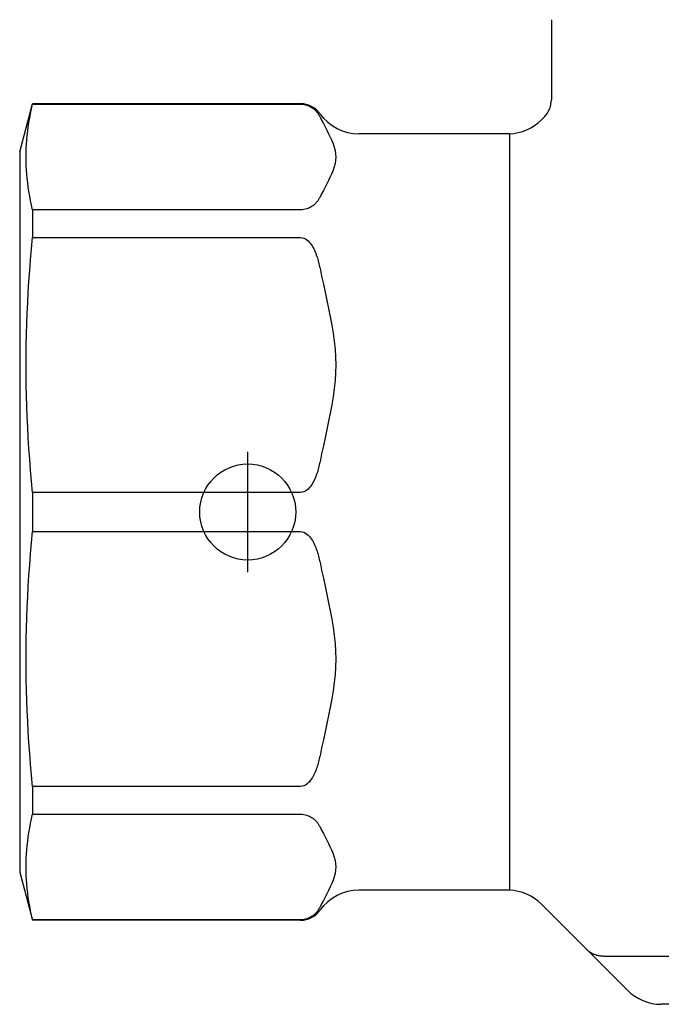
# Model space of a CAD drawing. Header units: millimetres. Extents: x 267 to 474, y 94 to 363.
# Tile 1 of 11: x 267 to 294, y 194 to 235. Entities that reach past the tile are written whole.
import ezdxf

# ---------------------------------------------------------------- set-up
doc = ezdxf.new("R2010")
doc.units = ezdxf.units.MM
doc.layers.add('DETAIL', color=2, linetype='Continuous')
doc.layers.add('ORIGIN', color=6, linetype='Continuous')

msp = doc.modelspace()

# ---------------------------------------------------------------- linework, layer by layer
at = {"layer": 'DETAIL'}
for p, q in [((289.093, 234.999), (289.093, 231.664)), ((266.943, 229.499), (267.479, 231.499)), ((267.479, 231.499), (267.479, 231.48)), ((278.64, 231.499), (267.479, 231.499)), ((267.479, 231.48), (278.64, 231.48)), ((288.677, 230.834), (288.8, 230.956)), ((287.343, 230.249), (281.077, 230.249)), ((287.343, 230.249), (287.343, 198.749)), ((266.943, 229.499), (266.943, 199.499)), ((267.479, 227.083), (267.479, 225.93)), ((278.64, 227.083), (267.479, 227.083)), ((267.479, 225.93), (278.64, 225.93)), ((267.479, 215.315), (267.479, 213.684)), ((278.64, 215.315), (267.479, 215.315)), ((267.479, 213.684), (278.64, 213.684)), ((267.479, 203.069), (267.479, 201.916)), ((278.64, 203.069), (267.479, 203.069)), ((267.479, 201.916), (278.64, 201.916)), ((266.943, 199.499), (267.479, 197.499)), ((287.343, 198.749), (281.077, 198.749)), ((288.677, 198.165), (290.55, 196.292)), ((267.479, 197.519), (267.479, 197.499)), ((278.64, 197.519), (267.479, 197.519)), ((278.64, 197.499), (267.479, 197.499)), ((290.55, 196.292), (292.257, 194.585)), ((291.257, 195.999), (292.964, 195.999)), ((292.964, 195.999), (305.557, 195.999)), ((309.825, 193.999), (293.671, 193.999))]:
    msp.add_line(p, q, dxfattribs=at)
at = {"layer": 'DETAIL', "flags": 128}
for points in [[(267.479, 227.083), (267.435, 227.276), (267.395, 227.467), (267.359, 227.655), (267.328, 227.841), (267.3, 228.025), (267.276, 228.207), (267.256, 228.388), (267.24, 228.568), (267.227, 228.747), (267.218, 228.926), (267.212, 229.104), (267.211, 229.281), (267.212, 229.459), (267.218, 229.637), (267.227, 229.815), (267.24, 229.994), (267.256, 230.174), (267.276, 230.355), (267.3, 230.538), (267.328, 230.722), (267.359, 230.908), (267.395, 231.096), (267.435, 231.287), (267.479, 231.48)], [(278.64, 231.48), (278.712, 231.477), (278.781, 231.468), (278.844, 231.456), (278.904, 231.439), (278.957, 231.421), (279.003, 231.402), (279.046, 231.381), (279.087, 231.358), (279.125, 231.335), (279.16, 231.31), (279.192, 231.285), (279.222, 231.259), (279.25, 231.233), (279.276, 231.207), (279.3, 231.181), (279.321, 231.155), (279.342, 231.129), (279.36, 231.104), (279.378, 231.079), (279.395, 231.053), (279.41, 231.028), (279.425, 231.002), (279.439, 230.976), (279.453, 230.95)], [(279.453, 230.95), (279.521, 230.814), (279.594, 230.676), (279.667, 230.536), (279.741, 230.395), (279.813, 230.253), (279.88, 230.111), (279.943, 229.97), (279.998, 229.829), (280.044, 229.689), (280.079, 229.551), (280.101, 229.415), (280.109, 229.281), (280.101, 229.148), (280.079, 229.012), (280.044, 228.874), (279.998, 228.734), (279.943, 228.593), (279.88, 228.452), (279.813, 228.31), (279.741, 228.168), (279.667, 228.027), (279.594, 227.887), (279.521, 227.749), (279.453, 227.613)], [(279.453, 227.613), (279.439, 227.587), (279.425, 227.561), (279.41, 227.535), (279.395, 227.509), (279.378, 227.484), (279.36, 227.459), (279.342, 227.433), (279.321, 227.408), (279.3, 227.382), (279.276, 227.356), (279.25, 227.329), (279.222, 227.303), (279.192, 227.278), (279.16, 227.252), (279.125, 227.228), (279.087, 227.205), (279.046, 227.182), (279.003, 227.161), (278.957, 227.142), (278.904, 227.124), (278.844, 227.107), (278.781, 227.094), (278.712, 227.086), (278.64, 227.083)], [(267.479, 215.315), (267.435, 215.781), (267.395, 216.241), (267.359, 216.695), (267.328, 217.144), (267.3, 217.589), (267.276, 218.029), (267.256, 218.467), (267.24, 218.901), (267.227, 219.333), (267.218, 219.764), (267.212, 220.193), (267.211, 220.622), (267.212, 221.051), (267.218, 221.481), (267.227, 221.911), (267.24, 222.344), (267.256, 222.778), (267.276, 223.215), (267.3, 223.656), (267.328, 224.1), (267.359, 224.549), (267.395, 225.003), (267.435, 225.463), (267.479, 225.93)], [(278.64, 225.93), (278.712, 225.922), (278.781, 225.902), (278.844, 225.872), (278.904, 225.832), (278.957, 225.787), (279.003, 225.741), (279.046, 225.69), (279.087, 225.636), (279.125, 225.58), (279.16, 225.521), (279.192, 225.46), (279.222, 225.398), (279.25, 225.335), (279.276, 225.271), (279.3, 225.208), (279.321, 225.145), (279.342, 225.084), (279.36, 225.023), (279.378, 224.962), (279.395, 224.9), (279.41, 224.838), (279.425, 224.776), (279.439, 224.713), (279.453, 224.65)], [(279.453, 224.65), (279.521, 224.322), (279.594, 223.988), (279.667, 223.651), (279.741, 223.31), (279.813, 222.968), (279.88, 222.626), (279.943, 222.284), (279.998, 221.944), (280.044, 221.606), (280.079, 221.273), (280.101, 220.944), (280.109, 220.622), (280.101, 220.3), (280.079, 219.972), (280.044, 219.638), (279.998, 219.301), (279.943, 218.961), (279.88, 218.619), (279.813, 218.276), (279.741, 217.934), (279.667, 217.594), (279.594, 217.256), (279.521, 216.923), (279.453, 216.594)], [(279.453, 216.594), (279.439, 216.531), (279.425, 216.469), (279.41, 216.406), (279.395, 216.344), (279.378, 216.283), (279.36, 216.222), (279.342, 216.161), (279.321, 216.099), (279.3, 216.037), (279.276, 215.973), (279.25, 215.91), (279.222, 215.847), (279.192, 215.785), (279.16, 215.724), (279.125, 215.665), (279.087, 215.608), (279.046, 215.554), (279.003, 215.504), (278.957, 215.457), (278.904, 215.413), (278.844, 215.373), (278.781, 215.342), (278.712, 215.322), (278.64, 215.315)], [(267.479, 203.069), (267.435, 203.536), (267.395, 203.995), (267.359, 204.45), (267.328, 204.899), (267.3, 205.343), (267.276, 205.784), (267.256, 206.221), (267.24, 206.655), (267.227, 207.087), (267.218, 207.518), (267.212, 207.947), (267.211, 208.376), (267.212, 208.805), (267.218, 209.235), (267.227, 209.665), (267.24, 210.098), (267.256, 210.532), (267.276, 210.969), (267.3, 211.41), (267.328, 211.854), (267.359, 212.303), (267.395, 212.757), (267.435, 213.217), (267.479, 213.684)], [(278.64, 213.684), (278.715, 213.676), (278.785, 213.655), (278.851, 213.622), (278.909, 213.582), (278.963, 213.535), (279.013, 213.483), (279.059, 213.427), (279.1, 213.369), (279.136, 213.312), (279.169, 213.255), (279.199, 213.198), (279.227, 213.139), (279.253, 213.08), (279.278, 213.021), (279.3, 212.961), (279.321, 212.901), (279.341, 212.84), (279.36, 212.779), (279.378, 212.717), (279.394, 212.655), (279.41, 212.593), (279.425, 212.53), (279.439, 212.468), (279.453, 212.404)], [(279.453, 212.404), (279.521, 212.076), (279.594, 211.742), (279.667, 211.405), (279.741, 211.064), (279.813, 210.722), (279.88, 210.38), (279.943, 210.038), (279.998, 209.698), (280.044, 209.36), (280.079, 209.027), (280.101, 208.698), (280.109, 208.376), (280.101, 208.054), (280.079, 207.726), (280.044, 207.393), (279.998, 207.055), (279.943, 206.715), (279.88, 206.373), (279.813, 206.03), (279.741, 205.688), (279.667, 205.348), (279.594, 205.011), (279.521, 204.677), (279.453, 204.349)], [(279.453, 204.349), (279.439, 204.285), (279.425, 204.222), (279.41, 204.16), (279.394, 204.097), (279.378, 204.036), (279.36, 203.974), (279.341, 203.913), (279.321, 203.852), (279.3, 203.792), (279.278, 203.732), (279.253, 203.672), (279.227, 203.614), (279.199, 203.555), (279.169, 203.498), (279.136, 203.441), (279.1, 203.384), (279.059, 203.326), (279.013, 203.27), (278.963, 203.218), (278.909, 203.171), (278.851, 203.131), (278.785, 203.098), (278.715, 203.077), (278.64, 203.069)], [(267.479, 197.519), (267.435, 197.712), (267.395, 197.903), (267.359, 198.091), (267.328, 198.277), (267.3, 198.461), (267.276, 198.643), (267.256, 198.824), (267.24, 199.004), (267.227, 199.183), (267.218, 199.362), (267.212, 199.54), (267.211, 199.717), (267.212, 199.895), (267.218, 200.073), (267.227, 200.251), (267.24, 200.43), (267.256, 200.61), (267.276, 200.791), (267.3, 200.974), (267.328, 201.158), (267.359, 201.344), (267.395, 201.532), (267.435, 201.722), (267.479, 201.916)], [(278.64, 201.916), (278.715, 201.912), (278.785, 201.904), (278.851, 201.89), (278.909, 201.874), (278.963, 201.854), (279.013, 201.832), (279.059, 201.809), (279.1, 201.785), (279.136, 201.762), (279.169, 201.738), (279.199, 201.714), (279.227, 201.69), (279.253, 201.666), (279.278, 201.641), (279.3, 201.616), (279.321, 201.591), (279.341, 201.566), (279.36, 201.541), (279.378, 201.515), (279.394, 201.49), (279.41, 201.464), (279.425, 201.438), (279.439, 201.412), (279.453, 201.386)], [(279.453, 201.386), (279.521, 201.25), (279.594, 201.111), (279.667, 200.972), (279.741, 200.831), (279.813, 200.689), (279.88, 200.547), (279.943, 200.405), (279.998, 200.265), (280.044, 200.125), (280.079, 199.987), (280.101, 199.851), (280.109, 199.717), (280.101, 199.584), (280.079, 199.448), (280.044, 199.31), (279.998, 199.17), (279.943, 199.029), (279.88, 198.887), (279.813, 198.745), (279.741, 198.604), (279.667, 198.463), (279.594, 198.323), (279.521, 198.185), (279.453, 198.049)], [(279.453, 198.049), (279.439, 198.023), (279.425, 197.997), (279.41, 197.971), (279.394, 197.945), (279.378, 197.919), (279.36, 197.894), (279.341, 197.868), (279.321, 197.843), (279.3, 197.818), (279.278, 197.793), (279.253, 197.769), (279.227, 197.744), (279.199, 197.72), (279.169, 197.696), (279.136, 197.673), (279.1, 197.649), (279.059, 197.625), (279.013, 197.602), (278.963, 197.58), (278.909, 197.561), (278.851, 197.545), (278.785, 197.531), (278.715, 197.522), (278.64, 197.519)], [(291.257, 195.999), (291.223, 196), (291.189, 196.002), (291.155, 196.005), (291.122, 196.009), (291.088, 196.014), (291.055, 196.02), (291.022, 196.028), (290.989, 196.036), (290.957, 196.046), (290.925, 196.056), (290.894, 196.068), (290.863, 196.08), (290.833, 196.094), (290.803, 196.108), (290.774, 196.124), (290.746, 196.14), (290.719, 196.157), (290.692, 196.174), (290.666, 196.193), (290.641, 196.212), (290.617, 196.231), (290.594, 196.251), (290.571, 196.271), (290.55, 196.292)]]:
    msp.add_lwpolyline(points, dxfattribs=at)
at = {"layer": 'DETAIL'}
for centre, radius, start, end in [((288.093, 231.664), 1, 315, 0), ((278.64, 230.499), 1, 35.6853, 90), ((281.077, 232.249), 2, 215.6853, 270), ((287.263, 232.248), 2, 272.2933, 315), ((281.077, 196.749), 2, 90, 144.3147), ((287.263, 196.751), 2, 45, 87.7067), ((278.64, 198.499), 1, 270, 324.3147), ((293.671, 195.999), 2, 225, 270)]:
    msp.add_arc(centre, radius, start, end, dxfattribs=at)
at = {"layer": 'ORIGIN'}
msp.add_line((276.443, 211.999), (276.443, 216.999), dxfattribs=at)
msp.add_circle((276.443, 214.499), 2, dxfattribs=at)

doc.saveas('drawing.dxf')
